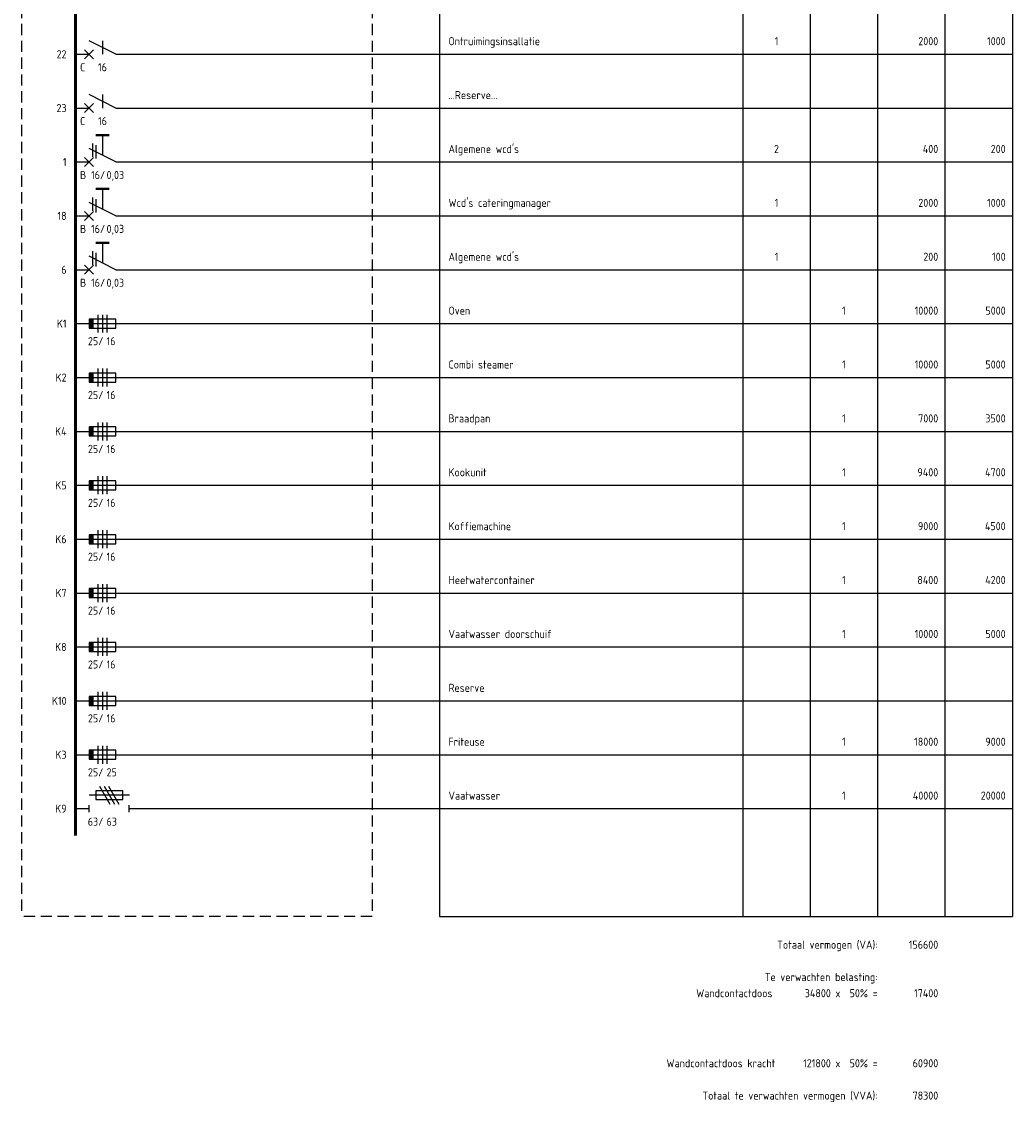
# Model space of a CAD drawing. Header units: millimetres. Extents: x -39149 to 267781, y -2340 to 58540.
# Tile 243 of 244: x 245731 to 267781, y 9998 to 34066. Entities that reach past the tile are written whole.
import ezdxf
from ezdxf.enums import TextEntityAlignment as Align

# ---------------------------------------------------------------- set-up
doc = ezdxf.new("R2010")
doc.units = ezdxf.units.MM
doc.header["$LTSCALE"] = 100
doc.header["$MEASUREMENT"] = 0
doc.linetypes.add('HIDDEN', pattern=[3.75, 2.5, -1.25])
doc.layers.add('EL$1----__KK', color=3, linetype='Continuous')
doc.styles.add('BURO-018', font='isocp.shx', dxfattribs={"height": 180})
doc.styles.add('STABICAD-018', font='ISOCP.SHX', dxfattribs={"height": 1.8})

# ---------------------------------------------------------------- blocks, each defined once
blk = doc.blocks.new('B28B')
at = {"color": 0, "linetype": 'Continuous'}
for p, q in [((0, 9), (0, 21)), ((0, 9), (-3, 3)), ((-3, 6), (0, 6)), ((-1, 2), (1, 4)), ((-1, 4), (1, 2)), ((0, 0), (0, 3))]:
    blk.add_line(p, q, dxfattribs=at)
at = {"color": 0, "linetype": 'Continuous', "style": 'STABICAD-018'}
blk.add_attdef('FREEFIELD1', (-3, 12), '', height=1.8, rotation=90, dxfattribs=at)
for tag, p in [('CHARACTERISTIC', (1.91, 14.69)), ('AUTOMATICFUSE', (2, 6))]:
    blk.add_attdef(tag, text='', height=1.8, rotation=90, dxfattribs=at).set_placement(p, align=Align.TOP_CENTER)
blk = doc.blocks.new('M1')
at = {"color": 0, "linetype": 'Continuous'}
blk.add_line((0, 0), (0, 12), dxfattribs=at)
blk = doc.blocks.new('B1S')
at = {"color": 0, "linetype": 'Continuous'}
blk.add_line((0, 0), (0, 21), dxfattribs=at)
blk = doc.blocks.new('M1S')
at = {"color": 0, "linetype": 'Continuous'}
blk.add_line((0, 0), (0, 12), dxfattribs=at)
blk = doc.blocks.new('B8')
at = {"color": 0, "linetype": 'Continuous'}
for p, q in [((0, 9), (0, 21)), ((0, 9), (-3, 3)), ((-6, 6), (-1.5, 6)), ((-4.12, 3.75), (-1.12, 3.75)), ((-3.75, 4.5), (-0.75, 4.5)), ((-1, 2), (1, 4)), ((-1, 4), (1, 2)), ((0, 0), (0, 3))]:
    blk.add_line(p, q, dxfattribs=at)
at = {"color": 0, "linetype": 'Continuous', "const_width": 0.5}
blk.add_lwpolyline([(-6, 4.5), (-6, 7.5)], dxfattribs=at)
at = {"color": 1, "linetype": 'Continuous', "style": 'BURO-018'}
blk.add_attdef('E_IAAN', text='', height=1.8, rotation=90, dxfattribs=at).set_placement((2, 6.9), align=Align.TOP_LEFT)
blk.add_attdef('E_IAA', text='', height=1.8, rotation=90, dxfattribs=at).set_placement((2, 6.2), align=Align.TOP_RIGHT)
blk = doc.blocks.new('B10')
at = {"color": 0, "linetype": 'Continuous'}
for p, q in [((0, 0), (0, 21)), ((-1, 9), (-1, 3)), ((1, 9), (-1, 9)), ((1, 3), (1, 9)), ((-2, 7), (2, 7)), ((-2, 6), (2, 6)), ((2, 5), (-2, 5)), ((-1, 3), (1, 3))]:
    blk.add_line(p, q, dxfattribs=at)
blk.add_solid([(-1, 3), (-1, 4), (1, 3), (1, 4)], dxfattribs=at)
at = {"color": 0, "linetype": 'Continuous', "style": 'STABICAD-018'}
blk.add_attdef('FREEFIELD1', (-3, 12), '', height=1.8, rotation=90, dxfattribs=at)
blk.add_attdef('SCREWFUSE', text='', height=1.8, rotation=90, dxfattribs=at).set_placement((3, 6.9), align=Align.TOP_LEFT)
blk.add_attdef('SCREWFUSEHOLDER', text='', height=1.8, rotation=90, dxfattribs=at).set_placement((3, 6.2), align=Align.TOP_RIGHT)
blk = doc.blocks.new('B17A')
at = {"color": 0, "linetype": 'Continuous'}
for p, q in [((0, 11.97), (0, 21)), ((-5, 7.35), (-1, 9.65)), ((-4, 10.5), (-4, 4.5)), ((-2, 10.5), (-4, 10.5)), ((-3, 12), (-3, 3)), ((-2, 4.5), (-2, 10.5)), ((0.75, 11.97), (-0.75, 11.97)), ((-5, 6.35), (-1, 8.65)), ((-5, 5.35), (-1, 7.65)), ((-4, 4.5), (-2, 4.5)), ((0.75, 3), (-0.75, 3)), ((0, 0), (0, 3))]:
    blk.add_line(p, q, dxfattribs=at)
at = {"color": 0, "linetype": 'Continuous', "style": 'STABICAD-018'}
blk.add_attdef('KNIFEBLADEFUSE', text='', height=1.8, rotation=90, dxfattribs=at).set_placement((2, 6.9), align=Align.TOP_LEFT)
blk.add_attdef('FREEFIELD1', (-3, 12), '', height=1.8, rotation=90, dxfattribs=at)
blk.add_attdef('KNIFEBLADEFUSEHOLDER', text='', height=1.8, rotation=90, dxfattribs=at).set_placement((2, 6.2), align=Align.TOP_RIGHT)

msp = doc.modelspace()

# ---------------------------------------------------------------- linework, layer by layer
at = {"layer": 'EL$1----__KK', "color": 1}
for p, q in [((255031.1, 58539.7), (255031.1, 14139.7)), ((261781.1, 58539.7), (261781.1, 14139.7)), ((263281.1, 58539.7), (263281.1, 14139.7)), ((264781.1, 58539.7), (264781.1, 14139.7)), ((266281.1, 58539.7), (266281.1, 14139.7)), ((267781.1, 58539.7), (267781.1, 14139.7)), ((255031.1, 14139.7), (267781.1, 14139.7))]:
    msp.add_line(p, q, dxfattribs=at)
at = {"layer": 'EL$1----__KK', "color": 1, "linetype": 'HIDDEN'}
for p, q in [((245731.1, 56139.7), (245731.1, 14139.7)), ((253531.1, 56139.7), (253531.1, 14139.7)), ((253531.1, 14139.7), (245731.1, 14139.7))]:
    msp.add_line(p, q, dxfattribs=at)
at = {"layer": 'EL$1----__KK'}
for p, q in [((253531.1, 33339.7), (267781.1, 33339.7)), ((253531.1, 32139.7), (267781.1, 32139.7)), ((255031.1, 32139.7), (267781.1, 32139.7)), ((253531.1, 30939.7), (267781.1, 30939.7)), ((253531.1, 29739.7), (267781.1, 29739.7)), ((253531.1, 28539.7), (267781.1, 28539.7)), ((253531.1, 27339.7), (267781.1, 27339.7)), ((253531.1, 26139.7), (267781.1, 26139.7)), ((253531.1, 24939.7), (267781.1, 24939.7)), ((253531.1, 23739.7), (267781.1, 23739.7)), ((253531.1, 22539.7), (267781.1, 22539.7)), ((253531.1, 21339.7), (267781.1, 21339.7)), ((253531.1, 20139.7), (267781.1, 20139.7)), ((253531.1, 18939.7), (267781.1, 18939.7)), ((253531.1, 17739.7), (267781.1, 17739.7)), ((253531.1, 16539.7), (267781.1, 16539.7))]:
    msp.add_line(p, q, dxfattribs=at)
at = {"layer": 'EL$1----__KK', "const_width": 70}
for points in [[(246931.1, 33939.7), (246931.1, 35139.7)], [(246931.1, 32739.7), (246931.1, 33939.7)], [(246931.1, 31539.7), (246931.1, 32739.7)], [(246931.1, 30339.7), (246931.1, 31539.7)], [(246931.1, 29139.7), (246931.1, 30339.7)], [(246931.1, 27939.7), (246931.1, 29139.7)], [(246931.1, 26739.7), (246931.1, 27939.7)], [(246931.1, 25539.7), (246931.1, 26739.7)], [(246931.1, 24339.7), (246931.1, 25539.7)], [(246931.1, 23139.7), (246931.1, 24339.7)], [(246931.1, 21939.7), (246931.1, 23139.7)], [(246931.1, 20739.7), (246931.1, 21939.7)], [(246931.1, 19539.7), (246931.1, 20739.7)], [(246931.1, 18339.7), (246931.1, 19539.7)], [(246931.1, 17139.7), (246931.1, 18339.7)], [(246931.1, 15939.7), (246931.1, 17139.7)]]:
    msp.add_lwpolyline(points, dxfattribs=at)

# ---------------------------------------------------------------- block references
at = {"layer": 'EL$1----__KK'}
ref = msp.add_blockref('B28B', (246931.1, 33339.7), dxfattribs=dict(at, xscale=100, yscale=100, zscale=100, rotation=270))
ref.add_attrib('AUTOMATICFUSE', '16', dxfattribs={"color": 1, "height": 180, "style": 'STABICAD-018'}).set_placement((247531.1, 33139.7), align=Align.TOP_CENTER)
ref.add_attrib('CHARACTERISTIC', 'C', (247031.1, 32959.7), dxfattribs={"color": 1, "height": 180, "style": 'STABICAD-018'})
at = {"layer": 'EL$1----__KK', "xscale": 100, "yscale": 100, "zscale": 100, "rotation": 270}
for name, p in [('M1', (249031.1, 33339.7)), ('B1S', (250231.1, 33339.7)), ('M1S', (252331.1, 33339.7)), ('M1', (249031.1, 32139.7)), ('B1S', (250231.1, 32139.7)), ('M1S', (252331.1, 32139.7)), ('M1', (249031.1, 30939.7)), ('B1S', (250231.1, 30939.7)), ('M1S', (252331.1, 30939.7)), ('M1', (249031.1, 29739.7)), ('B1S', (250231.1, 29739.7)), ('M1S', (252331.1, 29739.7)), ('M1', (249031.1, 28539.7)), ('B1S', (250231.1, 28539.7)), ('M1S', (252331.1, 28539.7)), ('M1', (249031.1, 27339.7)), ('B1S', (250231.1, 27339.7)), ('M1S', (252331.1, 27339.7)), ('M1', (249031.1, 26139.7)), ('B1S', (250231.1, 26139.7)), ('M1S', (252331.1, 26139.7)), ('M1', (249031.1, 24939.7)), ('B1S', (250231.1, 24939.7)), ('M1S', (252331.1, 24939.7)), ('M1', (249031.1, 23739.7)), ('B1S', (250231.1, 23739.7)), ('M1S', (252331.1, 23739.7)), ('M1', (249031.1, 22539.7)), ('B1S', (250231.1, 22539.7)), ('M1S', (252331.1, 22539.7)), ('M1', (249031.1, 21339.7)), ('B1S', (250231.1, 21339.7)), ('M1S', (252331.1, 21339.7)), ('M1', (249031.1, 20139.7)), ('B1S', (250231.1, 20139.7)), ('M1S', (252331.1, 20139.7)), ('M1', (249031.1, 18939.7)), ('B1S', (250231.1, 18939.7)), ('M1S', (252331.1, 18939.7)), ('M1', (249031.1, 17739.7)), ('B1S', (250231.1, 17739.7)), ('M1S', (252331.1, 17739.7)), ('M1', (249031.1, 16539.7)), ('B1S', (250231.1, 16539.7)), ('M1S', (252331.1, 16539.7))]:
    msp.add_blockref(name, p, dxfattribs=at)
at = {"layer": 'EL$1----__KK'}
ref = msp.add_blockref('B28B', (246931.1, 32139.7), dxfattribs=dict(at, xscale=100, yscale=100, zscale=100, rotation=270))
ref.add_attrib('AUTOMATICFUSE', '16', dxfattribs={"color": 1, "height": 180, "style": 'STABICAD-018'}).set_placement((247531.1, 31939.7), align=Align.TOP_CENTER)
ref.add_attrib('CHARACTERISTIC', 'C', (247031.1, 31759.7), dxfattribs={"color": 1, "height": 180, "style": 'STABICAD-018'})
ref = msp.add_blockref('B8', (246931.1, 30939.7), dxfattribs=dict(at, xscale=100, yscale=100, zscale=100, rotation=270))
ref.add_attrib('CHARACTERISTIC', 'B', (247031.1, 30559.7), dxfattribs={"color": 1, "height": 180, "style": 'STABICAD-018'})
ref.add_attrib('EARTHLEAKAGECIRCUITBREAKER', '0,03', dxfattribs={"color": 1, "height": 180, "style": 'STABICAD-018'}).set_placement((247621.1, 30739.7), align=Align.TOP_LEFT)
ref.add_attrib('OPERATINGCURRENT', '16/', dxfattribs={"color": 1, "height": 180, "style": 'STABICAD-018'}).set_placement((247591.1, 30739.7), align=Align.TOP_RIGHT)
ref = msp.add_blockref('B8', (246931.1, 29739.7), dxfattribs=dict(at, xscale=100, yscale=100, zscale=100, rotation=270))
ref.add_attrib('CHARACTERISTIC', 'B', (247031.1, 29359.7), dxfattribs={"color": 1, "height": 180, "style": 'STABICAD-018'})
ref.add_attrib('EARTHLEAKAGECIRCUITBREAKER', '0,03', dxfattribs={"color": 1, "height": 180, "style": 'STABICAD-018'}).set_placement((247621.1, 29539.7), align=Align.TOP_LEFT)
ref.add_attrib('OPERATINGCURRENT', '16/', dxfattribs={"color": 1, "height": 180, "style": 'STABICAD-018'}).set_placement((247591.1, 29539.7), align=Align.TOP_RIGHT)
ref = msp.add_blockref('B8', (246931.1, 28539.7), dxfattribs=dict(at, xscale=100, yscale=100, zscale=100, rotation=270))
ref.add_attrib('CHARACTERISTIC', 'B', (247031.1, 28159.7), dxfattribs={"color": 1, "height": 180, "style": 'STABICAD-018'})
ref.add_attrib('EARTHLEAKAGECIRCUITBREAKER', '0,03', dxfattribs={"color": 1, "height": 180, "style": 'STABICAD-018'}).set_placement((247621.1, 28339.7), align=Align.TOP_LEFT)
ref.add_attrib('OPERATINGCURRENT', '16/', dxfattribs={"color": 1, "height": 180, "style": 'STABICAD-018'}).set_placement((247591.1, 28339.7), align=Align.TOP_RIGHT)
ref = msp.add_blockref('B10', (246931.1, 27339.7), dxfattribs=dict(at, xscale=100, yscale=100, zscale=100, rotation=270))
ref.add_attrib('SCREWFUSE', '16', dxfattribs={"color": 1, "height": 180, "style": 'STABICAD-018'}).set_placement((247621.3, 27039.7), align=Align.TOP_LEFT)
ref.add_attrib('SCREWFUSEHOLDER', '25/', dxfattribs={"color": 1, "height": 180, "style": 'STABICAD-018'}).set_placement((247551.3, 27039.7), align=Align.TOP_RIGHT)
ref = msp.add_blockref('B10', (246931.1, 26139.7), dxfattribs=dict(at, xscale=100, yscale=100, zscale=100, rotation=270))
ref.add_attrib('SCREWFUSE', '16', dxfattribs={"color": 1, "height": 180, "style": 'STABICAD-018'}).set_placement((247621.3, 25839.7), align=Align.TOP_LEFT)
ref.add_attrib('SCREWFUSEHOLDER', '25/', dxfattribs={"color": 1, "height": 180, "style": 'STABICAD-018'}).set_placement((247551.3, 25839.7), align=Align.TOP_RIGHT)
ref = msp.add_blockref('B10', (246931.1, 24939.7), dxfattribs=dict(at, xscale=100, yscale=100, zscale=100, rotation=270))
ref.add_attrib('SCREWFUSE', '16', dxfattribs={"color": 1, "height": 180, "style": 'STABICAD-018'}).set_placement((247621.3, 24639.7), align=Align.TOP_LEFT)
ref.add_attrib('SCREWFUSEHOLDER', '25/', dxfattribs={"color": 1, "height": 180, "style": 'STABICAD-018'}).set_placement((247551.3, 24639.7), align=Align.TOP_RIGHT)
ref = msp.add_blockref('B10', (246931.1, 23739.7), dxfattribs=dict(at, xscale=100, yscale=100, zscale=100, rotation=270))
ref.add_attrib('SCREWFUSE', '16', dxfattribs={"color": 1, "height": 180, "style": 'STABICAD-018'}).set_placement((247621.3, 23439.7), align=Align.TOP_LEFT)
ref.add_attrib('SCREWFUSEHOLDER', '25/', dxfattribs={"color": 1, "height": 180, "style": 'STABICAD-018'}).set_placement((247551.3, 23439.7), align=Align.TOP_RIGHT)
ref = msp.add_blockref('B10', (246931.1, 22539.7), dxfattribs=dict(at, xscale=100, yscale=100, zscale=100, rotation=270))
ref.add_attrib('SCREWFUSE', '16', dxfattribs={"color": 1, "height": 180, "style": 'STABICAD-018'}).set_placement((247621.3, 22239.7), align=Align.TOP_LEFT)
ref.add_attrib('SCREWFUSEHOLDER', '25/', dxfattribs={"color": 1, "height": 180, "style": 'STABICAD-018'}).set_placement((247551.3, 22239.7), align=Align.TOP_RIGHT)
ref = msp.add_blockref('B10', (246931.1, 21339.7), dxfattribs=dict(at, xscale=100, yscale=100, zscale=100, rotation=270))
ref.add_attrib('SCREWFUSE', '16', dxfattribs={"color": 1, "height": 180, "style": 'STABICAD-018'}).set_placement((247621.3, 21039.7), align=Align.TOP_LEFT)
ref.add_attrib('SCREWFUSEHOLDER', '25/', dxfattribs={"color": 1, "height": 180, "style": 'STABICAD-018'}).set_placement((247551.3, 21039.7), align=Align.TOP_RIGHT)
ref = msp.add_blockref('B10', (246931.1, 20139.7), dxfattribs=dict(at, xscale=100, yscale=100, zscale=100, rotation=270))
ref.add_attrib('SCREWFUSE', '16', dxfattribs={"color": 1, "height": 180, "style": 'STABICAD-018'}).set_placement((247621.3, 19839.7), align=Align.TOP_LEFT)
ref.add_attrib('SCREWFUSEHOLDER', '25/', dxfattribs={"color": 1, "height": 180, "style": 'STABICAD-018'}).set_placement((247551.3, 19839.7), align=Align.TOP_RIGHT)
ref = msp.add_blockref('B10', (246931.1, 18939.7), dxfattribs=dict(at, xscale=100, yscale=100, zscale=100, rotation=270))
ref.add_attrib('SCREWFUSE', '16', dxfattribs={"color": 1, "height": 180, "style": 'STABICAD-018'}).set_placement((247621.3, 18639.7), align=Align.TOP_LEFT)
ref.add_attrib('SCREWFUSEHOLDER', '25/', dxfattribs={"color": 1, "height": 180, "style": 'STABICAD-018'}).set_placement((247551.3, 18639.7), align=Align.TOP_RIGHT)
ref = msp.add_blockref('B10', (246931.1, 17739.7), dxfattribs=dict(at, xscale=100, yscale=100, zscale=100, rotation=270))
ref.add_attrib('SCREWFUSE', '25', dxfattribs={"color": 1, "height": 180, "style": 'STABICAD-018'}).set_placement((247621.3, 17439.7), align=Align.TOP_LEFT)
ref.add_attrib('SCREWFUSEHOLDER', '25/', dxfattribs={"color": 1, "height": 180, "style": 'STABICAD-018'}).set_placement((247551.3, 17439.7), align=Align.TOP_RIGHT)
ref = msp.add_blockref('B17A', (246931.1, 16539.7), dxfattribs=dict(at, xscale=100, yscale=100, zscale=100, rotation=270))
ref.add_attrib('KNIFEBLADEFUSE', '63', dxfattribs={"color": 1, "height": 180, "style": 'STABICAD-018'}).set_placement((247621.3, 16339.7), align=Align.TOP_LEFT)
ref.add_attrib('KNIFEBLADEFUSEHOLDER', '63/', dxfattribs={"color": 1, "height": 180, "style": 'STABICAD-018'}).set_placement((247551.3, 16339.7), align=Align.TOP_RIGHT)

# ---------------------------------------------------------------- texts
at = {"layer": 'EL$1----__KK', "color": 1, "style": 'STABICAD-018'}
for s, p in [('Ontruimingsinsallatie', (255231.1, 33539.7)), ('...Reserve...', (255231.1, 32339.7)), ("Algemene wcd's", (255231.1, 31139.7)), ("Wcd's cateringmanager", (255231.1, 29939.7)), ("Algemene wcd's", (255231.1, 28739.7)), ('Oven', (255231.1, 27539.7)), ('Combi steamer', (255231.1, 26339.7)), ('Braadpan', (255231.1, 25139.7)), ('Kookunit', (255231.1, 23939.7)), ('Koffiemachine', (255231.1, 22739.7)), ('Heetwatercontainer', (255231.1, 21539.7)), ('Vaatwasser doorschuif', (255231.1, 20339.7)), ('Reserve', (255231.1, 19139.7)), ('Friteuse', (255231.1, 17939.7)), ('Vaatwasser', (255231.1, 16739.7))]:
    msp.add_text(s, height=180, dxfattribs=at).set_placement(p)
for s, p in [('1', (262531.1, 33539.7)), ('2', (262531.1, 31139.7)), ('1', (262531.1, 29939.7)), ('1', (262531.1, 28739.7)), ('1', (264031.1, 27539.7)), ('1', (264031.1, 26339.7)), ('1', (264031.1, 25139.7)), ('1', (264031.1, 23939.7)), ('1', (264031.1, 22739.7)), ('1', (264031.1, 21539.7)), ('1', (264031.1, 20339.7)), ('1', (264031.1, 17939.7)), ('1', (264031.1, 16739.7))]:
    msp.add_text(s, height=180, dxfattribs=at).set_placement(p, align=Align.CENTER)
for s, p in [('2000', (266131.1, 33539.7)), ('1000', (267631.1, 33539.7)), ('400', (266131.1, 31139.7)), ('200', (267631.1, 31139.7)), ('2000', (266131.1, 29939.7)), ('1000', (267631.1, 29939.7)), ('200', (266131.1, 28739.7)), ('100', (267631.1, 28739.7)), ('10000', (266131.1, 27539.7)), ('5000', (267631.1, 27539.7)), ('10000', (266131.1, 26339.7)), ('5000', (267631.1, 26339.7)), ('7000', (266131.1, 25139.7)), ('3500', (267631.1, 25139.7)), ('9400', (266131.1, 23939.7)), ('4700', (267631.1, 23939.7)), ('9000', (266131.1, 22739.7)), ('4500', (267631.1, 22739.7)), ('8400', (266131.1, 21539.7)), ('4200', (267631.1, 21539.7)), ('10000', (266131.1, 20339.7)), ('5000', (267631.1, 20339.7)), ('18000', (266131.1, 17939.7)), ('9000', (267631.1, 17939.7)), ('40000', (266131.1, 16739.7)), ('20000', (267631.1, 16739.7)), ('Totaal vermogen (VA):', (264781.1, 13419.7)), ('156600', (266131.1, 13419.7)), ('Te verwachten belasting:', (264781.1, 12699.7)), ('Wandcontactdoos       34800 x  50% =', (264781.1, 12339.7)), ('17400', (266131.1, 12339.7)), ('Wandcontactdoos kracht      121800 x  50% =', (264781.1, 10779.7)), ('60900', (266131.1, 10779.7)), ('Totaal te verwachten vermogen (VVA):', (264781.1, 10059.7)), ('78300', (266131.1, 10059.7))]:
    msp.add_text(s, height=180, dxfattribs=at).set_placement(p, align=Align.RIGHT)
for s, p in [('22', (246731.1, 33339.7)), ('23', (246731.1, 32139.7)), ('1', (246731.1, 30939.7)), ('18', (246731.1, 29739.7)), ('6', (246731.1, 28539.7)), ('K1', (246731.1, 27339.7)), ('K2', (246731.1, 26139.7)), ('K4', (246731.1, 24939.7)), ('K5', (246731.1, 23739.7)), ('K6', (246731.1, 22539.7)), ('K7', (246731.1, 21339.7)), ('K8', (246731.1, 20139.7)), ('K10', (246731.1, 18939.7)), ('K3', (246731.1, 17739.7)), ('K9', (246731.1, 16539.7))]:
    msp.add_text(s, height=180, dxfattribs=at).set_placement(p, align=Align.MIDDLE_RIGHT)

doc.saveas('drawing.dxf')
